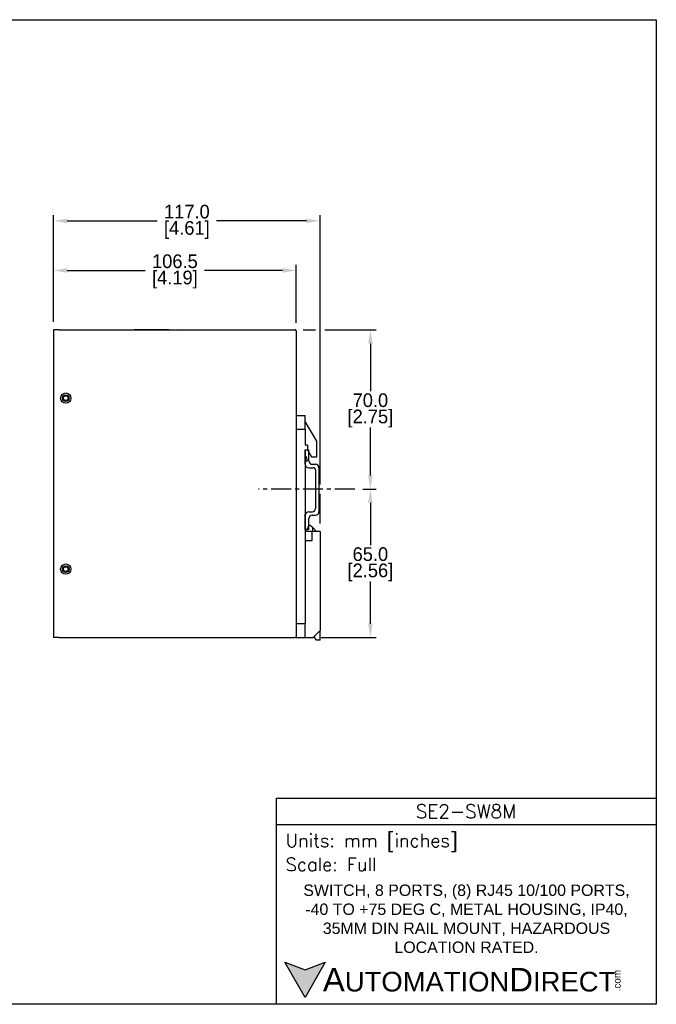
# Model space of a CAD drawing. Header units: inches. Extents: x 0 to 559, y 0 to 432.
# Tile 2 of 2: x 279 to 559, y 0 to 432. Entities that reach past the tile are written whole.
import ezdxf

# ---------------------------------------------------------------- set-up
doc = ezdxf.new("R2010")
doc.units = ezdxf.units.IN
doc.header["$LTSCALE"] = 10
doc.header["$MEASUREMENT"] = 0
doc.linetypes.add('CENTER', pattern=[0.4, 0.25, -0.05, 0.05, -0.05])
for name, color, linetype in [('CENTER', 40, 'CENTER'), ('DIMENSIONS', 140, 'Continuous'), ('TEXT', 140, 'Continuous')]:
    doc.layers.add(name, color=color, linetype=linetype)
doc.styles.add('ROMANS', font='romans.shx')
doc.styles.add('型式1', font='txt')
doc.dimstyles.get("Standard").update_dxf_attribs({"dimtxt": 6, "dimasz": 6, "dimexe": 2.5, "dimexo": 3.5, "dimgap": 1, "dimtad": 0, "dimtih": 1, "dimtoh": 1, "dimdec": 1, "dimzin": 0, "dimdsep": 46, "dimtxsty": 'Standard', "dimcen": 0, "dimadec": 0, "dimazin": 0, "dimtfac": 1, "dimtdec": 1, "dimtofl": 0, "dimtmove": 0, "dimatfit": 3, "dimfxl": 1, "dimtolj": 1, "dimtzin": 0, "dimarcsym": 0})

# ---------------------------------------------------------------- blocks, each defined once
blk = doc.blocks.new('*D12')
at = {"layer": 'DEFPOINTS', "color": 0, "transparency": 16777216}
for p in [(400.76, 321.83), (294.26, 295.86), (400.76, 295.36)]:
    blk.add_point(p, dxfattribs=at)
at = {"layer": 'DIMENSIONS', "color": 0, "lineweight": -2, "transparency": 16777216}
for p, q in [((294.26, 299.36), (294.26, 324.33)), ((400.76, 298.86), (400.76, 324.33)), ((300.26, 321.83), (334.51, 321.83)), ((394.76, 321.83), (360.51, 321.83))]:
    blk.add_line(p, q, dxfattribs=at)
at = {"layer": 'DIMENSIONS', "color": 0, "transparency": 16777216}
for points in [[(300.26, 322.83), (300.26, 320.83), (294.26, 321.83)], [(394.76, 322.83), (394.76, 320.83), (400.76, 321.83)]]:
    blk.add_solid(points, dxfattribs=at)
at = {"layer": 'DIMENSIONS', "color": 0, "transparency": 16777216, "char_height": 6, "attachment_point": 5}
for s, insert in [('\\A1;106.5', (347.51, 325.83)), ('\\A1;[4.19]', (347.51, 317.83))]:
    blk.add_mtext(s, dxfattribs=dict(at, insert=insert))
blk = doc.blocks.new('*D13')
at = {"layer": 'DEFPOINTS', "color": 0, "transparency": 16777216}
for p in [(411.26, 343.59), (294.26, 295.86), (411.26, 207.36)]:
    blk.add_point(p, dxfattribs=at)
at = {"layer": 'DIMENSIONS', "color": 0, "lineweight": -2, "transparency": 16777216}
for p, q in [((294.26, 299.36), (294.26, 346.09)), ((411.26, 227.91), (411.26, 346.09)), ((300.26, 343.59), (339.76, 343.59)), ((405.26, 343.59), (365.76, 343.59)), ((411.26, 210.86), (411.26, 223.91))]:
    blk.add_line(p, q, dxfattribs=at)
at = {"layer": 'DIMENSIONS', "color": 0, "transparency": 16777216}
for points in [[(300.26, 344.59), (300.26, 342.59), (294.26, 343.59)], [(405.26, 344.59), (405.26, 342.59), (411.26, 343.59)]]:
    blk.add_solid(points, dxfattribs=at)
at = {"layer": 'DIMENSIONS', "color": 0, "transparency": 16777216, "char_height": 6, "attachment_point": 5}
for s, insert in [('\\A1;117.0', (352.76, 347.59)), ('\\A1;[4.61]', (352.76, 339.59))]:
    blk.add_mtext(s, dxfattribs=dict(at, insert=insert))
blk = doc.blocks.new('*D14')
at = {"layer": 'DEFPOINTS', "color": 0, "transparency": 16777216}
for p in [(426.51, 225.91), (433.31, 225.91), (408.26, 160.86)]:
    blk.add_point(p, dxfattribs=at)
at = {"layer": 'DIMENSIONS', "color": 0, "lineweight": -2, "transparency": 16777216}
for p, q in [((430.01, 225.91), (435.81, 225.91)), ((433.31, 219.91), (433.31, 201.39)), ((433.31, 166.86), (433.31, 185.39)), ((411.76, 160.86), (435.81, 160.86))]:
    blk.add_line(p, q, dxfattribs=at)
at = {"layer": 'DIMENSIONS', "color": 0, "transparency": 16777216}
for points in [[(432.31, 219.91), (434.31, 219.91), (433.31, 225.91)], [(432.31, 166.86), (434.31, 166.86), (433.31, 160.86)]]:
    blk.add_solid(points, dxfattribs=at)
at = {"layer": 'DIMENSIONS', "color": 0, "transparency": 16777216, "char_height": 6, "attachment_point": 5}
for s, insert in [('\\A1;65.0', (433.31, 197.39)), ('\\A1;[2.56]', (433.31, 189.39))]:
    blk.add_mtext(s, dxfattribs=dict(at, insert=insert))
blk = doc.blocks.new('*D15')
at = {"layer": 'DEFPOINTS', "color": 0, "transparency": 16777216}
for p in [(400.26, 295.86), (433.31, 295.86), (426.51, 225.91)]:
    blk.add_point(p, dxfattribs=at)
at = {"layer": 'DIMENSIONS', "color": 0, "lineweight": -2, "transparency": 16777216}
for p, q in [((403.76, 295.86), (409.26, 295.86)), ((413.26, 295.86), (435.81, 295.86)), ((433.31, 289.86), (433.31, 268.89)), ((433.31, 231.91), (433.31, 252.89)), ((430.01, 225.91), (435.81, 225.91))]:
    blk.add_line(p, q, dxfattribs=at)
at = {"layer": 'DIMENSIONS', "color": 0, "transparency": 16777216}
for points in [[(432.31, 289.86), (434.31, 289.86), (433.31, 295.86)], [(432.31, 231.91), (434.31, 231.91), (433.31, 225.91)]]:
    blk.add_solid(points, dxfattribs=at)
at = {"layer": 'DIMENSIONS', "color": 0, "transparency": 16777216, "char_height": 6, "attachment_point": 5}
for s, insert in [('\\A1;70.0', (433.31, 264.89)), ('\\A1;[2.75]', (433.31, 256.89))]:
    blk.add_mtext(s, dxfattribs=dict(at, insert=insert))

msp = doc.modelspace()

# ---------------------------------------------------------------- hatches: boundary and pattern name
at = {"layer": 'TEXT'}
msp.add_hatch(color=256, dxfattribs=at).paths.add_polyline_path([(413.49, 18.42), (404.62, 15.19), (395.75, 18.42), (404.62, 3.05)])

# ---------------------------------------------------------------- linework, layer by layer
for p, q in [((296.76, 295.86), (294.26, 295.86)), ((294.26, 295.86), (294.26, 294.86)), ((294.26, 294.86), (294.26, 161.86)), ((296.63, 295.86), (400.26, 295.86)), ((296.63, 295.86), (296.63, 295.86)), ((329.69, 295.86), (329.69, 295.87)), ((329.69, 295.87), (344.93, 295.87)), ((344.93, 295.86), (344.93, 295.87)), ((350.93, 295.86), (350.93, 295.87)), ((350.93, 295.87), (376.33, 295.86)), ((376.33, 295.86), (376.33, 295.86)), ((400.76, 295.36), (400.76, 161.36)), ((400.76, 258.16), (404.76, 258.16)), ((404.76, 252.16), (404.76, 258.16)), ((409.76, 246.9), (404.76, 255.56)), ((400.76, 252.16), (404.76, 252.16)), ((404.76, 252.16), (404.76, 245.16)), ((409.76, 240.06), (409.76, 246.9)), ((405.76, 245.16), (404.76, 245.16)), ((404.76, 243.16), (405.76, 243.16)), ((404.76, 243.16), (404.76, 207.36)), ((404.76, 236.83), (404.76, 243.16)), ((404.76, 243.16), (406.26, 243.16)), ((405.76, 245.16), (405.76, 243.16)), ((405.76, 243.16), (406.06, 243.16)), ((406.06, 242.66), (406.06, 243.16)), ((406.06, 242.66), (407.44, 240.06)), ((406.26, 238.33), (406.26, 243.16)), ((405.33, 240.16), (404.76, 240.16)), ((405.66, 238.16), (404.76, 238.16)), ((405.66, 238.16), (405.33, 240.16)), ((407.44, 240.06), (409.76, 240.06)), ((406.26, 235.33), (408.26, 235.33)), ((407.76, 236.83), (409.26, 236.83)), ((409.26, 234.33), (409.26, 217.49)), ((410.76, 235.33), (410.76, 215.99)), ((406.26, 215.99), (407.76, 215.99)), ((404.76, 208.16), (404.76, 214.99)), ((404.76, 208.16), (404.76, 214.49)), ((406.26, 208.16), (406.26, 212.99)), ((407.76, 214.49), (409.26, 214.49)), ((404.76, 208.16), (405.76, 208.16)), ((406.26, 208.16), (404.76, 208.16)), ((404.76, 207.36), (404.76, 203.36)), ((407.76, 207.36), (404.76, 207.36)), ((405.76, 208.16), (406.3, 210.16)), ((406.3, 210.16), (406.9, 210.16)), ((406.9, 210.16), (407.86, 209.2)), ((407.76, 203.36), (407.76, 207.36)), ((411.26, 207.36), (407.76, 207.36)), ((407.86, 209.2), (407.86, 207.95)), ((407.86, 209.2), (409.7, 207.36)), ((407.86, 207.95), (408.06, 207.75)), ((408.06, 207.65), (407.86, 207.45)), ((407.86, 207.45), (407.86, 207.4)), ((407.86, 207.4), (407.9, 207.36)), ((408.06, 207.65), (408.06, 207.75)), ((411.26, 207.36), (411.26, 163.86)), ((404.76, 203.36), (404.76, 166.86)), ((404.76, 203.36), (407.76, 203.36)), ((404.76, 166.86), (400.76, 166.86)), ((404.76, 160.86), (404.76, 166.86)), ((294.26, 161.86), (294.26, 160.86)), ((296.76, 160.86), (294.26, 160.86)), ((296.76, 160.86), (400.26, 160.86)), ((400.76, 160.86), (400.76, 161.36)), ((400.76, 160.86), (404.76, 160.86)), ((404.76, 160.86), (408.26, 160.86)), ((411.26, 163.86), (408.26, 160.86)), ((409.61, 159.66), (408.57, 161.17)), ((411.21, 159.66), (411.21, 163.81)), ((411.21, 159.66), (409.61, 159.66))]:
    msp.add_line(p, q)
for centre, radius in [((299.63, 265.86), 2.25), ((299.63, 265.86), 1.45), ((299.63, 265.86), 1.02), ((299.63, 190.86), 2.25), ((299.63, 190.86), 1.45), ((299.63, 190.86), 1.02)]:
    msp.add_circle(centre, radius)
for centre, radius, start, end in [((407.76, 238.33), 1.5, 180, 270), ((406.26, 236.83), 1.5, 180, 270), ((408.26, 234.33), 1, 0, 90), ((409.26, 235.33), 1.5, 0, 90), ((406.26, 214.49), 1.5, 90, 180), ((407.76, 217.49), 1.5, 270, 0), ((409.26, 215.99), 1.5, 270, 0), ((407.76, 212.99), 1.5, 90, 180)]:
    msp.add_arc(centre, radius, start, end)
for points, knots in [([(400.7, 295.59), (400.67, 295.65), (400.62, 295.73), (400.47, 295.82), (400.37, 295.86), (400.29, 295.86), (400.26, 295.86)], [0, 0, 0, 0, 0.5059445, 0.6876312, 0.8708566, 1, 1, 1, 1]), ([(400.76, 295.36), (400.76, 295.36), (400.76, 295.44), (400.73, 295.52), (400.7, 295.59)], [0, 0, 0, 0, 0.0162044, 1, 1, 1, 1]), ([(400.26, 160.86), (400.3, 160.86), (400.38, 160.87), (400.5, 160.91), (400.62, 161), (400.67, 161.08), (400.7, 161.13)], [0, 0, 0, 0, 0.166608, 0.332982, 0.563415, 1, 1, 1, 1]), ([(400.7, 161.13), (400.73, 161.2), (400.76, 161.28), (400.76, 161.36), (400.76, 161.36)], [0, 0, 0, 0, 0.983798, 1, 1, 1, 1])]:
    msp.add_open_spline(points, degree=3, knots=knots)
at = {"layer": 'CENTER', "ltscale": 3.5}
msp.add_line((426.51, 225.91), (384.19, 225.91), dxfattribs=at)
at = {"layer": 'DEFPOINTS'}
msp.add_lwpolyline([(558.8, 0), (0, 0), (0, 431.8), (558.8, 431.8)], close=True, dxfattribs=at)
at = {"layer": 'TEXT'}
msp.add_line((392.18, 78.85), (558.8, 78.85), dxfattribs=at)
for points in [[(392.18, 0), (392.18, 90.33), (558.8, 90.33), (558.8, 0)], [(413.49, 18.42), (404.62, 3.05), (395.75, 18.42), (404.62, 15.19)]]:
    msp.add_lwpolyline(points, close=True, dxfattribs=at)

# ---------------------------------------------------------------- texts
for s, insert, char_height, width, attachment_point, style in [('SE2-SW8M', (475.23, 84.67), 5.94, 111.8034, 5, 'ROMANS'), (' Units: mm [inches]', (392.18, 70.86), 5.7425, 166.6158, 4, 'ROMANS'), (' Scale: Full', (392.18, 61.34), 5.7425, 166.6158, 4, 'ROMANS'), ('{\\fArial|b0|i0|c0|p34;     \\H1.2x;A\\H0.8333x;UTOMATION\\H1.2x;D\\H0.8333x;IRECT}', (395.75, 10.73), 8.6137, 145.913, 4, '型式1')]:
    msp.add_mtext(s, dxfattribs=dict(at, insert=insert, char_height=char_height, width=width, attachment_point=attachment_point, style=style))
at = {"layer": 'TEXT', "insert": (475.49, 37.49), "char_height": 5, "width": 153.2323, "attachment_point": 5}
msp.add_mtext('{\\fArial|b0|i0|c0|p34;SWITCH, 8 PORTS, (8) RJ45 10/100 PORTS, -40 TO +75 DEG C, METAL HOUSING, IP40, 35MM DIN RAIL MOUNT, HAZARDOUS LOCATION RATED.}', dxfattribs=at)
at = {"layer": 'TEXT', "insert": (540.01, 5.68), "char_height": 3.1009, "width": 9.1891, "attachment_point": 1, "rotation": 90, "style": '型式1'}
msp.add_mtext('{\\fArial|b0|i0|c0|p34;.com}', dxfattribs=at)

# ---------------------------------------------------------------- dimensions: what is measured, and where the dimension line sits
at = {"layer": 'DIMENSIONS'}
for base, p2, picture, middle in [((411.26, 343.59), (411.26, 207.36), '*D13', (352.76, 343.59)), ((400.76, 321.83), (400.76, 295.36), '*D12', (347.51, 321.83))]:
    dim = msp.add_linear_dim(base=base, p1=(294.26, 295.86), p2=p2, dimstyle='Standard', override={"dimpost": '\\X'}, dxfattribs=at)
    dim.commit()
    dim.dimension.update_dxf_attribs({"geometry": picture, "text_midpoint": middle})
for base, p1, p2, picture, middle in [((433.312377, 295.861073), (426.513085, 225.91107), (400.262154, 295.861073), '*D15', (433.312377, 260.886071)), ((433.312377, 225.91107), (408.262155, 160.861072), (426.513085, 225.91107), '*D14', (433.312377, 193.386071))]:
    dim = msp.add_linear_dim(base=base, p1=p1, p2=p2, angle=90, dimstyle='Standard', override={"dimpost": '\\X'}, dxfattribs=at)
    dim.commit()
    dim.dimension.update_dxf_attribs({"geometry": picture, "text_midpoint": middle})

doc.saveas('drawing.dxf')
